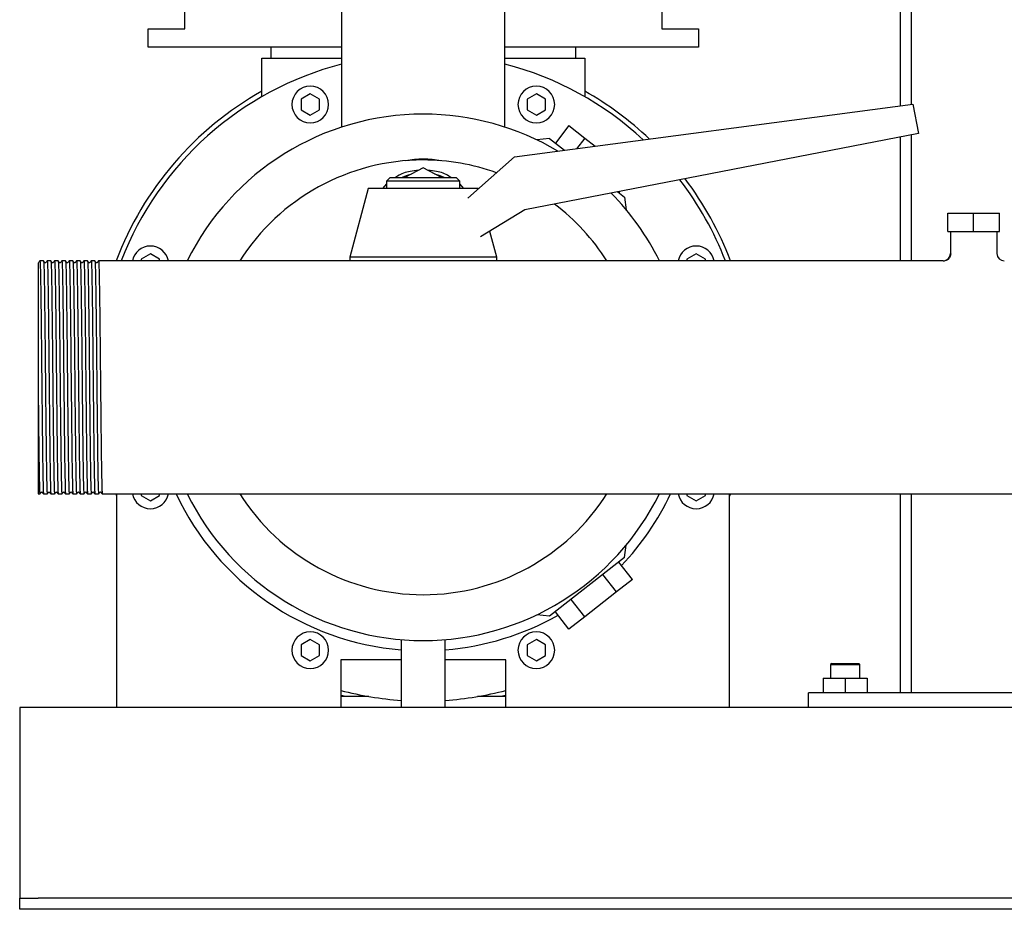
# Model space of a CAD drawing. Header units: millimetres. Extents: x 13 to 1693, y 10 to 915.
# Tile 3 of 7: x 1103 to 1372, y 10 to 253. Entities that reach past the tile are written whole.
import ezdxf

# ---------------------------------------------------------------- set-up
doc = ezdxf.new("R2010")
doc.units = ezdxf.units.MM

msp = doc.modelspace()

# ---------------------------------------------------------------- linework, layer by layer
at = {"color": 7, "linetype": 'Continuous', "lineweight": 25}
for p, q in [((1343.27, 395.05), (1343.27, 229.49)), ((1346.27, 395.05), (1346.27, 229.89)), ((1148.27, 250.45), (1148.27, 295.75)), ((1278.27, 295.75), (1278.27, 250.45)), ((1191.02, 255.45), (1191.02, 223.66)), ((1235.52, 223.66), (1235.52, 255.45)), ((1138.27, 245.45), (1138.27, 250.45)), ((1138.27, 250.45), (1148.27, 250.45)), ((1278.27, 250.45), (1288.27, 250.45)), ((1288.27, 250.45), (1288.27, 245.45)), ((1191.02, 245.45), (1138.27, 245.45)), ((1171.77, 242.45), (1171.77, 245.45)), ((1288.27, 245.45), (1235.52, 245.45)), ((1254.77, 245.45), (1254.77, 242.45)), ((1169.27, 231.94), (1169.27, 242.45)), ((1169.27, 242.45), (1172.27, 242.45)), ((1172.27, 242.45), (1191.02, 242.45)), ((1235.52, 242.45), (1254.27, 242.45)), ((1254.27, 242.45), (1257.27, 242.45)), ((1257.27, 242.45), (1257.27, 231.94)), ((1182.47, 232.7), (1179.97, 231.26)), ((1179.97, 231.26), (1179.97, 228.37)), ((1184.97, 231.26), (1182.47, 232.7)), ((1184.97, 228.37), (1184.97, 231.26)), ((1244.08, 232.7), (1241.58, 231.26)), ((1241.58, 231.26), (1241.58, 228.37)), ((1246.58, 231.26), (1244.08, 232.7)), ((1246.58, 228.37), (1246.58, 231.26)), ((1179.97, 228.37), (1182.47, 226.93)), ((1182.47, 226.93), (1184.97, 228.37)), ((1238.11, 215.54), (1346.72, 229.95)), ((1241.58, 228.37), (1244.08, 226.93)), ((1244.08, 226.93), (1246.58, 228.37)), ((1346.72, 229.95), (1348.27, 221.95)), ((1252.96, 224.06), (1249.26, 219.33)), ((1252.96, 224.06), (1257.28, 220.68)), ((1348.27, 221.95), (1240.92, 201.08)), ((1247.66, 220.58), (1244.25, 220.16)), ((1247.66, 220.58), (1251.8, 217.35)), ((1257.28, 220.68), (1255.01, 217.78)), ((1257.28, 220.68), (1260.13, 218.46)), ((1343.27, 220.97), (1343.27, 187.2)), ((1346.27, 221.56), (1346.27, 187.2)), ((1225.38, 204.3), (1238.11, 215.54)), ((1213.27, 212.54), (1208.28, 209.95)), ((1218.26, 209.95), (1213.27, 212.54)), ((1204.27, 209.95), (1203.27, 208.95)), ((1204.27, 209.95), (1213.27, 209.95)), ((1213.27, 209.95), (1222.27, 209.95)), ((1223.27, 208.95), (1222.27, 209.95)), ((1198.27, 206.95), (1193.27, 188.2)), ((1213.27, 206.95), (1198.27, 206.95)), ((1203.27, 208.21), (1202.19, 206.95)), ((1203.27, 208.95), (1203.27, 206.95)), ((1213.27, 208.95), (1203.27, 208.95)), ((1223.27, 208.95), (1213.27, 208.95)), ((1228.27, 206.95), (1213.27, 206.95)), ((1223.27, 206.95), (1223.27, 208.95)), ((1224.36, 206.95), (1223.27, 208.21)), ((1228.27, 206.95), (1228.27, 206.95)), ((1266.31, 206.01), (1268.15, 204.57)), ((1266.77, 206.1), (1266.55, 205.82)), ((1268.15, 204.57), (1268.57, 201.16)), ((1240.92, 201.08), (1228.87, 193.71)), ((1356.27, 195.2), (1356.27, 200.2)), ((1356.27, 200.2), (1363.27, 200.2)), ((1363.27, 195.2), (1363.27, 200.2)), ((1363.27, 200.2), (1370.27, 200.2)), ((1370.27, 195.2), (1370.27, 200.2)), ((1233.27, 188.2), (1231.39, 195.25)), ((1356.27, 195.2), (1363.27, 195.2)), ((1356.92, 195.2), (1356.92, 189.2)), ((1363.27, 195.2), (1370.27, 195.2)), ((1369.62, 195.2), (1369.62, 189.2)), ((1138.9, 189.14), (1136.4, 187.69)), ((1141.4, 187.69), (1138.9, 189.14)), ((1193.27, 188.2), (1193.27, 187.2)), ((1213.27, 188.2), (1193.27, 188.2)), ((1233.27, 188.2), (1213.27, 188.2)), ((1233.27, 187.2), (1233.27, 188.2)), ((1287.64, 189.14), (1285.14, 187.69)), ((1290.14, 187.69), (1287.64, 189.14)), ((1356.92, 189.2), (1357.04, 189.16)), ((1109.77, 187.19), (1108.77, 187.2)), ((1111.77, 187.19), (1110.77, 187.2)), ((1113.77, 187.19), (1112.77, 187.2)), ((1115.77, 187.19), (1114.77, 187.2)), ((1117.77, 187.19), (1116.77, 187.2)), ((1119.77, 187.19), (1118.77, 187.2)), ((1121.77, 187.19), (1120.77, 187.2)), ((1123.77, 187.19), (1122.77, 187.2)), ((1125.77, 187.2), (1124.77, 187.19)), ((1126.77, 187.2), (1125.77, 187.2)), ((1354.92, 187.2), (1126.77, 187.2)), ((1136.4, 187.69), (1136.4, 187.2)), ((1141.4, 187.2), (1141.4, 187.69)), ((1285.14, 187.69), (1285.14, 187.2)), ((1290.14, 187.2), (1290.14, 187.69)), ((1108.27, 155.3), (1108.27, 123.7)), ((1108.27, 123.7), (1108.77, 123.7)), ((1109.77, 123.7), (1110.77, 123.7)), ((1111.77, 123.7), (1112.77, 123.7)), ((1113.77, 123.7), (1114.77, 123.7)), ((1115.77, 123.7), (1116.77, 123.7)), ((1117.77, 123.7), (1118.77, 123.7)), ((1119.77, 123.7), (1120.77, 123.7)), ((1121.77, 123.7), (1122.77, 123.7)), ((1123.77, 123.7), (1124.77, 123.7)), ((1125.77, 123.7), (1600.77, 123.7)), ((1129.77, 123.09), (1129.54, 123.7)), ((1129.77, 65.45), (1129.77, 123.7)), ((1136.4, 123.7), (1136.4, 123.2)), ((1141.4, 123.2), (1141.4, 123.7)), ((1285.14, 123.7), (1285.14, 123.2)), ((1290.14, 123.2), (1290.14, 123.7)), ((1296.77, 65.45), (1296.77, 123.7)), ((1297, 123.7), (1296.77, 123.09)), ((1343.27, 123.7), (1343.27, 69.45)), ((1346.27, 123.7), (1346.27, 69.45)), ((1136.4, 123.2), (1138.9, 121.75)), ((1138.9, 121.75), (1141.4, 123.2)), ((1285.14, 123.2), (1287.64, 121.75)), ((1287.64, 121.75), (1290.14, 123.2)), ((1268.15, 106.32), (1268.57, 109.73)), ((1268.15, 106.32), (1247.66, 90.31)), ((1270.25, 100.34), (1266.55, 105.07)), ((1265.92, 96.96), (1262.23, 101.69)), ((1270.25, 100.34), (1265.92, 96.96)), ((1265.92, 96.96), (1257.28, 90.21)), ((1257.28, 90.21), (1253.59, 94.94)), ((1252.96, 86.83), (1249.26, 91.56)), ((1247.66, 90.31), (1244.25, 90.73)), ((1257.28, 90.21), (1252.96, 86.83)), ((1182.47, 83.96), (1179.97, 82.52)), ((1184.97, 82.52), (1182.47, 83.96)), ((1207.27, 83.95), (1207.27, 65.45)), ((1219.27, 65.45), (1219.27, 83.95)), ((1244.08, 83.96), (1241.58, 82.52)), ((1246.58, 82.52), (1244.08, 83.96)), ((1179.97, 82.52), (1179.97, 79.63)), ((1184.97, 79.63), (1184.97, 82.52)), ((1241.58, 82.52), (1241.58, 79.63)), ((1246.58, 79.63), (1246.58, 82.52)), ((1179.97, 79.63), (1182.47, 78.19)), ((1182.47, 78.19), (1184.97, 79.63)), ((1207.27, 78.45), (1190.77, 78.45)), ((1190.77, 78.45), (1190.77, 65.45)), ((1235.77, 78.45), (1219.27, 78.45)), ((1235.77, 65.45), (1235.77, 78.45)), ((1241.58, 79.63), (1244.08, 78.19)), ((1244.08, 78.19), (1246.58, 79.63)), ((1324.57, 77.45), (1324.27, 77.15)), ((1324.27, 77.15), (1324.27, 73.45)), ((1324.27, 77.15), (1326.27, 77.15)), ((1324.57, 77.45), (1326.42, 77.45)), ((1326.27, 77.15), (1332.27, 77.15)), ((1326.42, 77.45), (1331.97, 77.45)), ((1332.27, 77.15), (1331.97, 77.45)), ((1332.27, 73.45), (1332.27, 77.15)), ((1322.27, 73.45), (1322.27, 69.45)), ((1322.27, 73.45), (1328.27, 73.45)), ((1328.27, 73.45), (1328.27, 69.45)), ((1328.27, 73.45), (1334.27, 73.45)), ((1334.27, 73.45), (1334.27, 69.45)), ((1198.47, 68.45), (1190.77, 68.45)), ((1235.77, 68.45), (1228.07, 68.45)), ((1408.27, 69.45), (1318.27, 69.45)), ((1318.27, 65.45), (1318.27, 69.45)), ((1129.77, 65.45), (1103.27, 65.45)), ((1103.27, 65.45), (1103.27, 60.45)), ((1190.77, 65.45), (1129.77, 65.45)), ((1207.27, 65.45), (1190.77, 65.45)), ((1213.27, 65.45), (1207.27, 65.45)), ((1219.27, 65.45), (1213.27, 65.45)), ((1235.77, 65.45), (1219.27, 65.45)), ((1296.77, 65.45), (1235.77, 65.45)), ((1429.77, 65.45), (1296.77, 65.45)), ((1103.27, 60.45), (1103.27, 15.45)), ((1103.27, 15.45), (1103.27, 13.45)), ((1103.27, 10.45), (1103.27, 13.45)), ((1103.27, 13.45), (1108.27, 13.45)), ((1618.27, 13.45), (1108.27, 13.45)), ((1108.27, 10.45), (1103.27, 10.45)), ((1618.27, 10.45), (1108.27, 10.45))]:
    msp.add_line(p, q, dxfattribs=at)
at = {"color": 7, "linetype": 'Continuous', "lineweight": 25, "flags": 128}
for points in [[(1207.36, 209.95), (1209, 210.6), (1210.18, 210.93)], [(1216.36, 210.93), (1217.55, 210.6), (1219.18, 209.95)], [(1108.77, 187.19), (1108.6, 186.97), (1108.43, 186.75)], [(1110.12, 186.75), (1109.95, 186.97), (1109.77, 187.19)], [(1110.77, 187.19), (1110.6, 186.97), (1110.43, 186.75)], [(1112.12, 186.75), (1111.95, 186.97), (1111.77, 187.19)], [(1112.77, 187.19), (1112.6, 186.97), (1112.43, 186.75)], [(1114.12, 186.75), (1113.95, 186.97), (1113.77, 187.19)], [(1114.77, 187.19), (1114.6, 186.97), (1114.43, 186.75)], [(1116.12, 186.75), (1115.95, 186.97), (1115.77, 187.19)], [(1116.77, 187.19), (1116.6, 186.97), (1116.43, 186.75)], [(1118.12, 186.75), (1117.95, 186.97), (1117.77, 187.19)], [(1118.77, 187.19), (1118.6, 186.97), (1118.43, 186.75)], [(1120.12, 186.75), (1119.95, 186.97), (1119.77, 187.19)], [(1120.77, 187.19), (1120.6, 186.97), (1120.43, 186.75)], [(1122.12, 186.75), (1121.95, 186.97), (1121.77, 187.19)], [(1122.77, 187.19), (1122.6, 186.97), (1122.43, 186.75)], [(1124.12, 186.75), (1123.95, 186.97), (1123.77, 187.19)], [(1124.77, 187.19), (1124.6, 186.97), (1124.43, 186.75)], [(1108.77, 123.7), (1108.95, 123.92), (1109.12, 124.14)], [(1109.43, 124.14), (1109.6, 123.92), (1109.77, 123.7)], [(1110.77, 123.7), (1110.95, 123.92), (1111.12, 124.14)], [(1111.43, 124.14), (1111.6, 123.92), (1111.77, 123.7)], [(1112.77, 123.7), (1112.95, 123.92), (1113.12, 124.14)], [(1113.43, 124.14), (1113.6, 123.92), (1113.77, 123.7)], [(1114.77, 123.7), (1114.95, 123.92), (1115.12, 124.14)], [(1115.43, 124.14), (1115.6, 123.92), (1115.77, 123.7)], [(1116.77, 123.7), (1116.95, 123.92), (1117.12, 124.14)], [(1117.43, 124.14), (1117.6, 123.92), (1117.77, 123.7)], [(1118.77, 123.7), (1118.95, 123.92), (1119.12, 124.14)], [(1119.43, 124.14), (1119.6, 123.92), (1119.77, 123.7)], [(1120.77, 123.7), (1120.95, 123.92), (1121.12, 124.14)], [(1121.43, 124.14), (1121.6, 123.92), (1121.77, 123.7)], [(1122.77, 123.7), (1122.95, 123.92), (1123.12, 124.14)], [(1123.43, 124.14), (1123.6, 123.92), (1123.77, 123.7)], [(1124.77, 123.7), (1124.95, 123.92), (1125.12, 124.14)], [(1125.43, 124.14), (1125.6, 123.92), (1125.77, 123.7)], [(1192.05, 68.45), (1191, 68.71), (1190.77, 68.77)], [(1235.77, 68.77), (1235.54, 68.71), (1234.49, 68.45)]]:
    msp.add_lwpolyline(points, dxfattribs=at)
at = {"color": 7, "linetype": 'Continuous', "lineweight": 25}
for centre, radius, start, end in [((1213.27, 155.45), 88.25, 104.6033, 158.9137), ((1213.27, 155.45), 88.25, 47.1986, 75.3967), ((1182.47, 229.82), 5, 90, 270), ((1182.47, 229.82), 5, 270, 90), ((1244.08, 229.82), 5, 90, 270), ((1244.08, 229.82), 5, 270, 90), ((1213.27, 155.45), 89.55, 119.4291, 159.2341), ((1213.27, 155.45), 89.55, 46.5129, 60.5709), ((1213.27, 155.45), 71.75, 90, 153.7359), ((1213.27, 155.45), 71.75, 59.2491, 90), ((1213.27, 155.45), 59.25, 90, 147.5974), ((1213.27, 155.45), 59.25, 70.3106, 90), ((1213.27, 155.45), 89.55, 20.7659, 37.1873), ((1213.27, 155.45), 88.25, 21.0863, 37.6031), ((1213.27, 155.45), 71.75, 26.2641, 44.421), ((1213.27, 155.45), 59.25, 32.4026, 52.835), ((1138.9, 186.25), 5, 90, 169.1174), ((1138.9, 186.25), 5, 10.8826, 90), ((1287.64, 186.25), 5, 90, 169.1174), ((1287.64, 186.25), 5, 10.8826, 90), ((1354.92, 189.2), 2, 269.938, 359.9998), ((1371.62, 189.2), 2, 180, 269.9998), ((1138.9, 124.64), 5, 190.8826, 270), ((1138.9, 124.64), 5, 270, 349.1174), ((1213.27, 155.45), 74.5, 205.225, 265.3806), ((1213.27, 155.45), 71.75, 206.2641, 270), ((1213.27, 155.45), 59.25, 212.4026, 270), ((1213.27, 155.45), 59.25, 270, 327.5974), ((1213.27, 155.45), 71.75, 270, 333.7359), ((1213.27, 155.45), 74.5, 316.4672, 334.775), ((1287.64, 124.64), 5, 190.8826, 270), ((1287.64, 124.64), 5, 270, 349.1174), ((1213.27, 155.45), 74.5, 274.6194, 299.5328), ((1182.47, 81.07), 5, 90, 270), ((1182.47, 81.07), 5, 270, 90), ((1244.08, 81.07), 5, 90, 270), ((1244.08, 81.07), 5, 270, 90), ((1213.27, 155.45), 88.25, 255.2289, 266.1015), ((1213.27, 155.45), 88.25, 273.8985, 284.7711)]:
    msp.add_arc(centre, radius, start, end, dxfattribs=at)
for points, knots in [([(1218.07, 214.5), (1216.49, 214.78), (1214.88, 214.92), (1211.66, 214.92), (1210.06, 214.78), (1208.47, 214.5)], [0, 0, 0, 0, 0.5, 0.5, 1, 1, 1, 1]), ([(1211.96, 211.86), (1211.19, 211.79), (1209.21, 211.62), (1207.04, 210.89), (1205.9, 210.08), (1205.72, 209.95)], [0, 0, 0, 0, 0.347676, 0.893824, 1, 1, 1, 1]), ([(1220.83, 209.95), (1220.64, 210.08), (1219.5, 210.89), (1217.33, 211.62), (1215.35, 211.79), (1214.58, 211.86)], [0, 0, 0, 0, 0.106451, 0.6524293, 1, 1, 1, 1]), ([(1357.04, 189.16), (1357.01, 188.91), (1356.97, 188.52), (1356.72, 188.06), (1356.47, 187.74), (1356.16, 187.48), (1355.7, 187.23), (1355.33, 187.19), (1355.08, 187.16)], [0, 0, 0, 0, 0.239585, 0.368443, 0.5, 0.631557, 0.760415, 1, 1, 1, 1]), ([(1108.27, 186.65), (1108.27, 186.6), (1108.27, 186.52), (1108.27, 185.79), (1108.27, 184.66), (1108.27, 183.53), (1108.27, 182.97)], [0, 0, 0, 0, 0.230128, 0.486826, 0.742479, 1, 1, 1, 1]), ([(1108.77, 187.19), (1108.77, 187.17), (1108.79, 187.4), (1108.83, 186.7), (1108.9, 184.99), (1108.96, 182.01), (1109.02, 178.04), (1109.09, 173.2), (1109.15, 167.67), (1109.21, 161.68), (1109.25, 157.53), (1109.27, 155.45)], [0, 0, 0, 0, 0.0080336, 0.131501, 0.2564099, 0.3803541, 0.503403, 0.6282147, 0.752543, 0.8753821, 1, 1, 1, 1]), ([(1109.77, 187.19), (1109.79, 187.04), (1109.83, 186.81), (1109.9, 184.95), (1109.96, 182.02), (1110.02, 178.04), (1110.08, 173.2), (1110.15, 167.67), (1110.21, 161.68), (1110.25, 157.53), (1110.27, 155.45)], [0, 0, 0, 0, 0.117316, 0.244265, 0.370233, 0.495292, 0.622142, 0.748501, 0.873347, 1, 1, 1, 1]), ([(1110.43, 186.75), (1110.37, 186.71), (1110.27, 186.63), (1110.17, 186.71), (1110.12, 186.75)], [0, 0, 0, 0, 0.5000003, 1, 1, 1, 1]), ([(1110.77, 187.19), (1110.77, 187.17), (1110.79, 187.4), (1110.83, 186.7), (1110.9, 184.99), (1110.96, 182.01), (1111.02, 178.04), (1111.09, 173.2), (1111.15, 167.67), (1111.21, 161.68), (1111.25, 157.53), (1111.27, 155.45)], [0, 0, 0, 0, 0.008038, 0.131505, 0.256413, 0.380357, 0.503405, 0.628216, 0.752544, 0.875383, 1, 1, 1, 1]), ([(1111.77, 187.19), (1111.79, 187.04), (1111.83, 186.81), (1111.9, 184.95), (1111.96, 182.02), (1112.02, 178.04), (1112.08, 173.2), (1112.15, 167.67), (1112.21, 161.68), (1112.25, 157.53), (1112.27, 155.45)], [0, 0, 0, 0, 0.11731, 0.24426, 0.370229, 0.495288, 0.62214, 0.7485, 0.873346, 1, 1, 1, 1]), ([(1112.43, 186.75), (1112.37, 186.71), (1112.27, 186.63), (1112.17, 186.71), (1112.12, 186.75)], [0, 0, 0, 0, 0.5, 1, 1, 1, 1]), ([(1112.77, 187.19), (1112.77, 187.17), (1112.79, 187.4), (1112.83, 186.7), (1112.9, 184.99), (1112.96, 182.01), (1113.02, 178.04), (1113.09, 173.2), (1113.15, 167.67), (1113.21, 161.68), (1113.25, 157.53), (1113.27, 155.45)], [0, 0, 0, 0, 0.008052, 0.131517, 0.256424, 0.380366, 0.503412, 0.628222, 0.752548, 0.875384, 1, 1, 1, 1]), ([(1113.77, 187.19), (1113.79, 187.04), (1113.83, 186.81), (1113.9, 184.95), (1113.96, 182.02), (1114.02, 178.04), (1114.08, 173.2), (1114.15, 167.67), (1114.21, 161.68), (1114.25, 157.53), (1114.27, 155.45)], [0, 0, 0, 0, 0.1172964, 0.2442483, 0.3702196, 0.495281, 0.6221341, 0.7484958, 0.8733439, 1, 1, 1, 1]), ([(1114.43, 186.75), (1114.37, 186.71), (1114.27, 186.63), (1114.17, 186.71), (1114.12, 186.75)], [0, 0, 0, 0, 0.5000002, 1, 1, 1, 1]), ([(1114.77, 187.19), (1114.77, 187.17), (1114.79, 187.4), (1114.83, 186.7), (1114.9, 184.99), (1114.96, 182.01), (1115.02, 178.04), (1115.09, 173.2), (1115.15, 167.67), (1115.21, 161.68), (1115.25, 157.53), (1115.27, 155.45)], [0, 0, 0, 0, 0.0080162, 0.1314858, 0.2563969, 0.3803433, 0.5033943, 0.6282082, 0.7525387, 0.8753799, 1, 1, 1, 1]), ([(1115.77, 187.19), (1115.79, 187.04), (1115.83, 186.81), (1115.9, 184.95), (1115.96, 182.02), (1116.02, 178.04), (1116.08, 173.2), (1116.15, 167.67), (1116.21, 161.68), (1116.25, 157.53), (1116.27, 155.45)], [0, 0, 0, 0, 0.117323, 0.244271, 0.370239, 0.495296, 0.622145, 0.748503, 0.873348, 1, 1, 1, 1]), ([(1116.43, 186.75), (1116.37, 186.71), (1116.27, 186.63), (1116.17, 186.71), (1116.12, 186.75)], [0, 0, 0, 0, 0.5, 1, 1, 1, 1]), ([(1116.77, 187.19), (1116.77, 187.17), (1116.79, 187.4), (1116.83, 186.7), (1116.9, 184.99), (1116.96, 182.01), (1117.02, 178.04), (1117.09, 173.2), (1117.15, 167.67), (1117.21, 161.68), (1117.25, 157.53), (1117.27, 155.45)], [0, 0, 0, 0, 0.008033, 0.1315, 0.256409, 0.380354, 0.503403, 0.628214, 0.752543, 0.875382, 1, 1, 1, 1]), ([(1117.77, 187.19), (1117.79, 187.04), (1117.83, 186.81), (1117.9, 184.95), (1117.96, 182.02), (1118.02, 178.04), (1118.08, 173.2), (1118.15, 167.67), (1118.21, 161.68), (1118.25, 157.53), (1118.27, 155.45)], [0, 0, 0, 0, 0.117315, 0.244264, 0.370233, 0.495292, 0.622142, 0.748501, 0.873347, 1, 1, 1, 1]), ([(1118.43, 186.75), (1118.37, 186.71), (1118.27, 186.63), (1118.17, 186.71), (1118.12, 186.75)], [0, 0, 0, 0, 0.5, 1, 1, 1, 1]), ([(1118.77, 187.19), (1118.77, 187.17), (1118.79, 187.4), (1118.83, 186.7), (1118.9, 184.99), (1118.96, 182.01), (1119.02, 178.04), (1119.09, 173.2), (1119.15, 167.67), (1119.21, 161.68), (1119.25, 157.53), (1119.27, 155.45)], [0, 0, 0, 0, 0.0080378, 0.1315047, 0.256413, 0.3803567, 0.5034051, 0.6282163, 0.7525441, 0.8753826, 1, 1, 1, 1]), ([(1119.77, 187.19), (1119.79, 187.04), (1119.83, 186.81), (1119.9, 184.95), (1119.96, 182.02), (1120.02, 178.04), (1120.08, 173.2), (1120.15, 167.67), (1120.21, 161.68), (1120.25, 157.53), (1120.27, 155.45)], [0, 0, 0, 0, 0.117307, 0.244257, 0.370227, 0.495287, 0.622139, 0.748499, 0.873345, 1, 1, 1, 1]), ([(1120.43, 186.75), (1120.37, 186.71), (1120.27, 186.63), (1120.17, 186.71), (1120.12, 186.75)], [0, 0, 0, 0, 0.5000001, 1, 1, 1, 1]), ([(1120.77, 187.19), (1120.77, 187.17), (1120.79, 187.4), (1120.83, 186.7), (1120.9, 184.99), (1120.96, 182.01), (1121.02, 178.04), (1121.09, 173.2), (1121.15, 167.67), (1121.21, 161.68), (1121.25, 157.53), (1121.27, 155.45)], [0, 0, 0, 0, 0.008051, 0.131516, 0.256423, 0.380365, 0.503412, 0.628221, 0.752547, 0.875384, 1, 1, 1, 1]), ([(1121.77, 187.19), (1121.79, 187.04), (1121.83, 186.81), (1121.9, 184.95), (1121.96, 182.02), (1122.02, 178.04), (1122.08, 173.2), (1122.15, 167.67), (1122.21, 161.68), (1122.25, 157.53), (1122.27, 155.45)], [0, 0, 0, 0, 0.117335, 0.244281, 0.370247, 0.495303, 0.622151, 0.748507, 0.873349, 1, 1, 1, 1]), ([(1122.43, 186.75), (1122.37, 186.71), (1122.27, 186.63), (1122.17, 186.71), (1122.12, 186.75)], [0, 0, 0, 0, 0.5, 1, 1, 1, 1]), ([(1122.77, 187.19), (1122.77, 187.17), (1122.79, 187.4), (1122.83, 186.7), (1122.9, 184.99), (1122.96, 182.01), (1123.02, 178.04), (1123.09, 173.2), (1123.15, 167.67), (1123.21, 161.68), (1123.25, 157.53), (1123.27, 155.45)], [0, 0, 0, 0, 0.008015, 0.131485, 0.256396, 0.380343, 0.503394, 0.628208, 0.752538, 0.87538, 1, 1, 1, 1]), ([(1123.77, 187.19), (1123.79, 187.04), (1123.83, 186.81), (1123.9, 184.95), (1123.96, 182.02), (1124.02, 178.04), (1124.08, 173.2), (1124.15, 167.67), (1124.21, 161.68), (1124.25, 157.53), (1124.27, 155.45)], [0, 0, 0, 0, 0.11732, 0.244269, 0.370237, 0.495295, 0.622144, 0.748503, 0.873347, 1, 1, 1, 1]), ([(1124.43, 186.75), (1124.37, 186.71), (1124.27, 186.63), (1124.17, 186.71), (1124.12, 186.75)], [0, 0, 0, 0, 0.5, 1, 1, 1, 1]), ([(1124.77, 187.19), (1124.77, 187.17), (1124.79, 187.4), (1124.83, 186.7), (1124.9, 184.99), (1124.96, 182.01), (1125.02, 178.04), (1125.09, 173.2), (1125.15, 167.67), (1125.21, 161.68), (1125.25, 157.53), (1125.27, 155.45)], [0, 0, 0, 0, 0.008032, 0.1315, 0.256409, 0.380353, 0.503402, 0.628214, 0.752543, 0.875382, 1, 1, 1, 1]), ([(1108.27, 182.97), (1108.27, 182.89), (1108.27, 182.71), (1108.27, 182.42), (1108.27, 182.08), (1108.27, 181.68), (1108.27, 181.24), (1108.27, 180.54), (1108.27, 179.5), (1108.27, 177.63), (1108.27, 174.99), (1108.27, 172.35), (1108.27, 170.29), (1108.27, 168.69), (1108.27, 166.44), (1108.27, 164.5), (1108.27, 163.11), (1108.27, 162.49), (1108.27, 161.8), (1108.27, 161.06), (1108.27, 160.25), (1108.27, 159.38), (1108.27, 158.45), (1108.27, 157.45), (1108.27, 156.4), (1108.27, 155.67), (1108.27, 155.3)], [0, 0, 0, 0, 0.015561, 0.033257, 0.053076, 0.074997, 0.098997, 0.125049, 0.182936, 0.250058, 0.375802, 0.499933, 0.533733, 0.586889, 0.659067, 0.749943, 0.767146, 0.786066, 0.806712, 0.829093, 0.853215, 0.879084, 0.906701, 0.936064, 0.967167, 1, 1, 1, 1]), ([(1108.27, 155.3), (1108.29, 153.22), (1108.34, 149.08), (1108.4, 143.1), (1108.46, 137.6), (1108.52, 132.77), (1108.58, 128.83), (1108.65, 125.87), (1108.71, 124.17), (1108.75, 123.49), (1108.77, 123.72), (1108.77, 123.7)], [0, 0, 0, 0, 0.124771, 0.247777, 0.372318, 0.497298, 0.620499, 0.744655, 0.869742, 0.993357, 1, 1, 1, 1]), ([(1109.27, 155.45), (1109.29, 153.35), (1109.32, 151.26), (1109.35, 148.2), (1109.36, 147.2), (1109.37, 145.73), (1109.38, 145.25), (1109.39, 144.28), (1109.39, 143.8), (1109.42, 141.41), (1109.44, 139.56), (1109.48, 136.07), (1109.5, 134.44), (1109.53, 132.24), (1109.54, 131.54), (1109.57, 130.23), (1109.58, 129.63), (1109.61, 127.91), (1109.63, 126.92), (1109.67, 125.32), (1109.69, 124.71), (1109.73, 123.89), (1109.75, 123.7), (1109.77, 123.7)], [0, 0, 0, 0, 0.125, 0.125, 0.1875, 0.1875, 0.21875, 0.21875, 0.25, 0.25, 0.375, 0.375, 0.5, 0.5, 0.5625, 0.5625, 0.625, 0.625, 0.75, 0.75, 0.875, 0.875, 1, 1, 1, 1]), ([(1110.27, 155.45), (1110.29, 153.36), (1110.33, 149.21), (1110.39, 143.22), (1110.46, 137.69), (1110.52, 132.85), (1110.58, 128.88), (1110.64, 125.9), (1110.71, 124.19), (1110.75, 123.49), (1110.77, 123.72), (1110.77, 123.7)], [0, 0, 0, 0, 0.124617, 0.247456, 0.371784, 0.496595, 0.619643, 0.743587, 0.868495, 0.991962, 1, 1, 1, 1]), ([(1111.27, 155.45), (1111.29, 153.35), (1111.32, 151.26), (1111.35, 148.2), (1111.36, 147.2), (1111.37, 145.73), (1111.38, 145.25), (1111.39, 144.28), (1111.39, 143.8), (1111.42, 141.41), (1111.44, 139.56), (1111.48, 136.07), (1111.5, 134.44), (1111.53, 132.24), (1111.54, 131.54), (1111.57, 130.23), (1111.58, 129.63), (1111.61, 127.91), (1111.63, 126.92), (1111.67, 125.32), (1111.69, 124.71), (1111.73, 123.89), (1111.75, 123.7), (1111.77, 123.7)], [0, 0, 0, 0, 0.125, 0.125, 0.1875, 0.1875, 0.21875, 0.21875, 0.25, 0.25, 0.375, 0.375, 0.5, 0.5, 0.5625, 0.5625, 0.625, 0.625, 0.75, 0.75, 0.875, 0.875, 1, 1, 1, 1]), ([(1112.27, 155.45), (1112.29, 153.36), (1112.33, 149.21), (1112.39, 143.22), (1112.46, 137.69), (1112.52, 132.85), (1112.58, 128.88), (1112.64, 125.9), (1112.71, 124.19), (1112.75, 123.49), (1112.77, 123.72), (1112.77, 123.7)], [0, 0, 0, 0, 0.124616, 0.247452, 0.371779, 0.496588, 0.619635, 0.743577, 0.868483, 0.991948, 1, 1, 1, 1]), ([(1113.27, 155.45), (1113.29, 153.35), (1113.32, 151.26), (1113.35, 148.2), (1113.36, 147.2), (1113.37, 145.73), (1113.38, 145.25), (1113.39, 144.28), (1113.39, 143.8), (1113.42, 141.41), (1113.44, 139.56), (1113.48, 136.07), (1113.5, 134.44), (1113.53, 132.24), (1113.54, 131.54), (1113.57, 130.23), (1113.58, 129.63), (1113.61, 127.91), (1113.63, 126.92), (1113.67, 125.32), (1113.69, 124.71), (1113.73, 123.89), (1113.75, 123.7), (1113.77, 123.7)], [0, 0, 0, 0, 0.125, 0.125, 0.1875, 0.1875, 0.21875, 0.21875, 0.25, 0.25, 0.375, 0.375, 0.5, 0.5, 0.5625, 0.5625, 0.625, 0.625, 0.75, 0.75, 0.875, 0.875, 1, 1, 1, 1]), ([(1114.27, 155.45), (1114.29, 153.36), (1114.33, 149.21), (1114.39, 143.22), (1114.46, 137.69), (1114.52, 132.85), (1114.58, 128.88), (1114.64, 125.9), (1114.71, 124.19), (1114.75, 123.49), (1114.77, 123.72), (1114.77, 123.7)], [0, 0, 0, 0, 0.12462, 0.24746, 0.37179, 0.496604, 0.619654, 0.7436, 0.86851, 0.99198, 1, 1, 1, 1]), ([(1115.27, 155.45), (1115.29, 153.35), (1115.32, 151.26), (1115.35, 148.2), (1115.36, 147.2), (1115.37, 145.73), (1115.38, 145.25), (1115.39, 144.28), (1115.39, 143.8), (1115.42, 141.41), (1115.44, 139.56), (1115.48, 136.07), (1115.5, 134.44), (1115.53, 132.24), (1115.54, 131.54), (1115.57, 130.23), (1115.58, 129.63), (1115.61, 127.91), (1115.63, 126.92), (1115.67, 125.32), (1115.69, 124.71), (1115.73, 123.89), (1115.75, 123.7), (1115.77, 123.7)], [0, 0, 0, 0, 0.125, 0.125, 0.1875, 0.1875, 0.21875, 0.21875, 0.25, 0.25, 0.375, 0.375, 0.5, 0.5, 0.5625, 0.5625, 0.625, 0.625, 0.75, 0.75, 0.875, 0.875, 1, 1, 1, 1]), ([(1116.27, 155.45), (1116.29, 153.36), (1116.33, 149.21), (1116.39, 143.22), (1116.46, 137.69), (1116.52, 132.85), (1116.58, 128.88), (1116.64, 125.9), (1116.71, 124.19), (1116.75, 123.49), (1116.77, 123.72), (1116.77, 123.7)], [0, 0, 0, 0, 0.124618, 0.247457, 0.371785, 0.496596, 0.619645, 0.743589, 0.868498, 0.991965, 1, 1, 1, 1]), ([(1117.27, 155.45), (1117.29, 153.35), (1117.32, 151.26), (1117.35, 148.2), (1117.36, 147.2), (1117.37, 145.73), (1117.38, 145.25), (1117.39, 144.28), (1117.39, 143.8), (1117.42, 141.41), (1117.44, 139.56), (1117.48, 136.07), (1117.5, 134.44), (1117.53, 132.24), (1117.54, 131.54), (1117.57, 130.23), (1117.58, 129.63), (1117.61, 127.91), (1117.63, 126.92), (1117.67, 125.32), (1117.69, 124.71), (1117.73, 123.89), (1117.75, 123.7), (1117.77, 123.7)], [0, 0, 0, 0, 0.125, 0.125, 0.1875, 0.1875, 0.21875, 0.21875, 0.25, 0.25, 0.375, 0.375, 0.5, 0.5, 0.5625, 0.5625, 0.625, 0.625, 0.75, 0.75, 0.875, 0.875, 1, 1, 1, 1]), ([(1118.27, 155.45), (1118.29, 153.36), (1118.33, 149.21), (1118.39, 143.22), (1118.46, 137.69), (1118.52, 132.85), (1118.58, 128.88), (1118.64, 125.9), (1118.71, 124.19), (1118.75, 123.49), (1118.77, 123.72), (1118.77, 123.7)], [0, 0, 0, 0, 0.1246171, 0.2474554, 0.3717829, 0.4965939, 0.619642, 0.7435854, 0.8684935, 0.9919602, 1, 1, 1, 1]), ([(1119.27, 155.45), (1119.29, 153.35), (1119.32, 151.26), (1119.35, 148.2), (1119.36, 147.2), (1119.37, 145.73), (1119.38, 145.25), (1119.39, 144.28), (1119.39, 143.8), (1119.42, 141.41), (1119.44, 139.56), (1119.48, 136.07), (1119.5, 134.44), (1119.53, 132.24), (1119.54, 131.54), (1119.57, 130.23), (1119.58, 129.63), (1119.61, 127.91), (1119.63, 126.92), (1119.67, 125.32), (1119.69, 124.71), (1119.73, 123.89), (1119.75, 123.7), (1119.77, 123.7)], [0, 0, 0, 0, 0.125, 0.125, 0.1875, 0.1875, 0.21875, 0.21875, 0.25, 0.25, 0.375, 0.375, 0.5, 0.5, 0.5625, 0.5625, 0.625, 0.625, 0.75, 0.75, 0.875, 0.875, 1, 1, 1, 1]), ([(1120.27, 155.45), (1120.29, 153.36), (1120.33, 149.21), (1120.39, 143.22), (1120.46, 137.69), (1120.52, 132.85), (1120.58, 128.88), (1120.64, 125.9), (1120.71, 124.19), (1120.75, 123.49), (1120.77, 123.72), (1120.77, 123.7)], [0, 0, 0, 0, 0.124615, 0.247452, 0.371777, 0.496587, 0.619633, 0.743574, 0.868481, 0.991946, 1, 1, 1, 1]), ([(1121.27, 155.45), (1121.29, 153.35), (1121.32, 151.26), (1121.35, 148.2), (1121.36, 147.2), (1121.37, 145.73), (1121.38, 145.25), (1121.39, 144.28), (1121.39, 143.8), (1121.42, 141.41), (1121.44, 139.56), (1121.48, 136.07), (1121.5, 134.44), (1121.53, 132.24), (1121.54, 131.54), (1121.57, 130.23), (1121.58, 129.63), (1121.61, 127.91), (1121.63, 126.92), (1121.67, 125.32), (1121.69, 124.71), (1121.73, 123.89), (1121.75, 123.7), (1121.77, 123.7)], [0, 0, 0, 0, 0.125, 0.125, 0.1875, 0.1875, 0.21875, 0.21875, 0.25, 0.25, 0.375, 0.375, 0.5, 0.5, 0.5625, 0.5625, 0.625, 0.625, 0.75, 0.75, 0.875, 0.875, 1, 1, 1, 1]), ([(1122.27, 155.45), (1122.29, 153.36), (1122.33, 149.21), (1122.39, 143.22), (1122.46, 137.69), (1122.52, 132.85), (1122.58, 128.88), (1122.64, 125.9), (1122.71, 124.19), (1122.75, 123.49), (1122.77, 123.72), (1122.77, 123.7)], [0, 0, 0, 0, 0.124619, 0.247459, 0.371789, 0.496602, 0.619652, 0.743597, 0.868508, 0.991976, 1, 1, 1, 1]), ([(1123.27, 155.45), (1123.29, 153.35), (1123.32, 151.26), (1123.35, 148.2), (1123.36, 147.2), (1123.37, 145.73), (1123.38, 145.25), (1123.39, 144.28), (1123.39, 143.8), (1123.42, 141.41), (1123.44, 139.56), (1123.48, 136.07), (1123.5, 134.44), (1123.53, 132.24), (1123.54, 131.54), (1123.57, 130.23), (1123.58, 129.63), (1123.61, 127.91), (1123.63, 126.92), (1123.67, 125.32), (1123.69, 124.71), (1123.73, 123.89), (1123.75, 123.7), (1123.77, 123.7)], [0, 0, 0, 0, 0.125, 0.125, 0.1875, 0.1875, 0.21875, 0.21875, 0.25, 0.25, 0.375, 0.375, 0.5, 0.5, 0.5625, 0.5625, 0.625, 0.625, 0.75, 0.75, 0.875, 0.875, 1, 1, 1, 1]), ([(1124.27, 155.45), (1124.29, 153.36), (1124.33, 149.21), (1124.39, 143.22), (1124.46, 137.69), (1124.52, 132.85), (1124.58, 128.88), (1124.64, 125.9), (1124.71, 124.19), (1124.75, 123.49), (1124.77, 123.72), (1124.77, 123.7)], [0, 0, 0, 0, 0.1246176, 0.2474562, 0.3717842, 0.4965956, 0.619644, 0.7435879, 0.8684964, 0.9919635, 1, 1, 1, 1]), ([(1125.27, 155.45), (1125.29, 153.35), (1125.32, 151.26), (1125.35, 148.2), (1125.36, 147.2), (1125.37, 145.73), (1125.38, 145.25), (1125.39, 144.28), (1125.39, 143.8), (1125.42, 141.41), (1125.44, 139.56), (1125.48, 136.07), (1125.5, 134.44), (1125.53, 132.24), (1125.54, 131.54), (1125.57, 130.23), (1125.58, 129.63), (1125.61, 127.91), (1125.63, 126.92), (1125.67, 125.32), (1125.69, 124.71), (1125.73, 123.89), (1125.75, 123.7), (1125.77, 123.7)], [0, 0, 0, 0, 0.125, 0.125, 0.1875, 0.1875, 0.21875, 0.21875, 0.25, 0.25, 0.375, 0.375, 0.5, 0.5, 0.5625, 0.5625, 0.625, 0.625, 0.75, 0.75, 0.875, 0.875, 1, 1, 1, 1]), ([(1109.12, 124.14), (1109.17, 124.18), (1109.27, 124.26), (1109.37, 124.18), (1109.43, 124.14)], [0, 0, 0, 0, 0.5, 1, 1, 1, 1]), ([(1111.12, 124.14), (1111.17, 124.18), (1111.27, 124.26), (1111.37, 124.18), (1111.43, 124.14)], [0, 0, 0, 0, 0.4999998, 1, 1, 1, 1]), ([(1113.12, 124.14), (1113.17, 124.18), (1113.27, 124.26), (1113.37, 124.18), (1113.43, 124.14)], [0, 0, 0, 0, 0.4999998, 1, 1, 1, 1]), ([(1115.12, 124.14), (1115.17, 124.18), (1115.27, 124.26), (1115.37, 124.18), (1115.43, 124.14)], [0, 0, 0, 0, 0.5, 1, 1, 1, 1]), ([(1117.12, 124.14), (1117.17, 124.18), (1117.27, 124.26), (1117.37, 124.18), (1117.43, 124.14)], [0, 0, 0, 0, 0.5, 1, 1, 1, 1]), ([(1119.12, 124.14), (1119.17, 124.18), (1119.27, 124.26), (1119.37, 124.18), (1119.43, 124.14)], [0, 0, 0, 0, 0.5, 1, 1, 1, 1]), ([(1121.12, 124.14), (1121.17, 124.18), (1121.27, 124.26), (1121.37, 124.18), (1121.43, 124.14)], [0, 0, 0, 0, 0.5, 1, 1, 1, 1]), ([(1123.12, 124.14), (1123.17, 124.18), (1123.27, 124.26), (1123.37, 124.18), (1123.43, 124.14)], [0, 0, 0, 0, 0.5, 1, 1, 1, 1]), ([(1125.12, 124.14), (1125.17, 124.18), (1125.27, 124.26), (1125.37, 124.18), (1125.43, 124.14)], [0, 0, 0, 0, 0.5, 1, 1, 1, 1])]:
    msp.add_open_spline(points, degree=3, knots=knots, dxfattribs=at)

doc.saveas('drawing.dxf')
